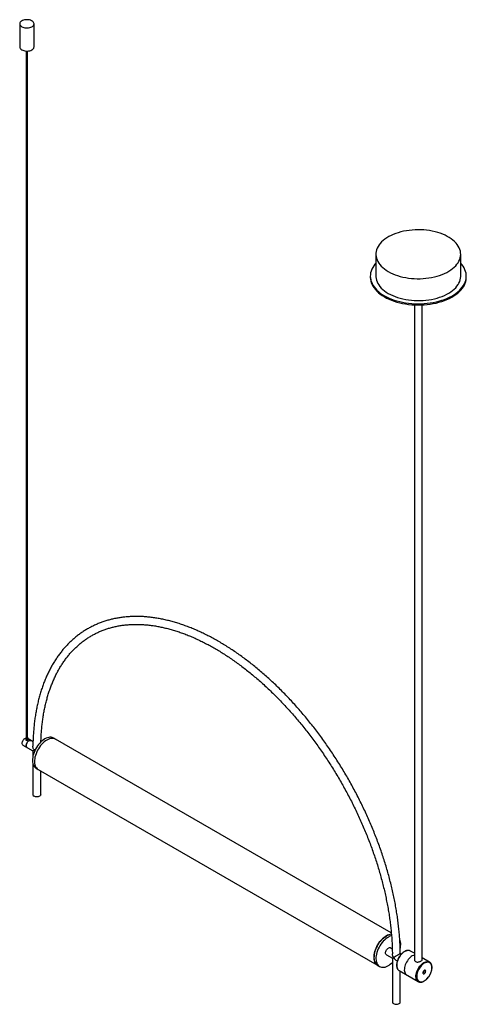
# Paper-space layout '_Isométrica' of a CAD drawing. Header units: inches. Extents: x -13.7 to 17.4, y -10.6 to 58.1.
import ezdxf

# ---------------------------------------------------------------- set-up
doc = ezdxf.new("R2010")
doc.units = ezdxf.units.IN
doc.header["$MEASUREMENT"] = 0

psp = doc.layouts.new('_Isométrica')

# ---------------------------------------------------------------- linework, layer by layer
at = {"color": 7, "linetype": 'Continuous', "lineweight": 25}
for p, q in [((-13.723, 57.785), (-13.723, 56.176)), ((-12.723, 56.176), (-12.723, 57.785)), ((-13.263, 55.888), (-13.263, 7.955)), ((-13.184, 7.955), (-13.184, 55.888)), ((11.104, 41.714), (11.104, 40.187)), ((17.014, 40.187), (17.014, 41.714)), ((10.714, 40.187), (10.714, 40.105)), ((17.404, 40.105), (17.404, 40.187)), ((13.783, 38.181), (13.783, -7.493)), ((14.334, -7.493), (14.334, 38.181)), ((-13.302, 7.955), (-13.302, 7.854)), ((-13.145, 7.854), (-13.145, 7.955)), ((-12.796, 7.705), (-13.145, 7.906)), ((-11.221, 7.887), (-11.361, 7.968)), ((12.177, -5.625), (-11.224, 7.883)), ((-13.5, 7.475), (-12.803, 7.073)), ((-12.722, 7.119), (-12.803, 7.073)), ((-12.803, 7.073), (-12.803, 6.693)), ((-12.803, 6.167), (-12.803, 4.017)), ((-12.581, 5.854), (-12.442, 5.773)), ((-12.44, 5.777), (11.172, -7.854)), ((-12.252, 4.017), (-12.252, 5.669)), ((12.245, -6.75), (12.108, -6.672)), ((11.833, -7.149), (12.252, -7.391)), ((12.333, -7.344), (12.252, -7.391)), ((12.252, -7.391), (12.252, -10.447)), ((12.528, -7.55), (12.592, -7.588)), ((12.868, -7.11), (12.802, -7.072)), ((13.506, -6.888), (13.489, -6.878)), ((13.783, -7.048), (13.506, -6.888)), ((14.842, -7.659), (14.334, -7.366)), ((11.221, -7.887), (11.361, -7.968)), ((12.718, -8.251), (14.055, -9.023)), ((12.803, -10.447), (12.803, -8.3)), ((14.055, -9.023), (14.045, -9.017))]:
    psp.add_line(p, q, dxfattribs=at)
at = {"color": 7, "linetype": 'Continuous', "lineweight": 25, "flags": 128}
for points in [[(-13.577, 57.581), (-13.512, 57.549), (-13.439, 57.524), (-13.36, 57.507), (-13.276, 57.498), (-13.192, 57.497), (-13.108, 57.504), (-13.027, 57.519), (-12.952, 57.542), (-12.885, 57.572), (-12.828, 57.608), (-12.782, 57.649), (-12.749, 57.694), (-12.729, 57.742), (-12.724, 57.791), (-12.733, 57.84), (-12.756, 57.887), (-12.792, 57.931), (-12.841, 57.971), (-12.901, 58.005), (-12.97, 58.034), (-13.047, 58.055), (-13.129, 58.068), (-13.213, 58.073), (-13.297, 58.07), (-13.38, 58.059), (-13.458, 58.04), (-13.529, 58.013), (-13.592, 57.98), (-13.644, 57.941), (-13.683, 57.898), (-13.71, 57.851), (-13.722, 57.803), (-13.721, 57.754), (-13.705, 57.706), (-13.675, 57.66), (-13.632, 57.618), (-13.577, 57.581)], [(-13.577, 55.972), (-13.512, 55.94), (-13.439, 55.916), (-13.36, 55.898), (-13.276, 55.889), (-13.192, 55.888), (-13.108, 55.895), (-13.027, 55.911), (-12.952, 55.934), (-12.885, 55.964), (-12.828, 56), (-12.782, 56.041), (-12.749, 56.086), (-12.729, 56.133), (-12.723, 56.176)], [(11.969, 40.507), (12.118, 40.427), (12.277, 40.353), (12.444, 40.285), (12.618, 40.224), (12.8, 40.17), (12.987, 40.124), (13.179, 40.085), (13.376, 40.054), (13.576, 40.031), (13.778, 40.015), (13.982, 40.008), (14.186, 40.009), (14.389, 40.018), (14.591, 40.036), (14.791, 40.061), (14.986, 40.094), (15.178, 40.135), (15.364, 40.183), (15.543, 40.239), (15.716, 40.301), (15.881, 40.371), (16.037, 40.447), (16.184, 40.528), (16.32, 40.616), (16.446, 40.709), (16.561, 40.806), (16.663, 40.908), (16.753, 41.014), (16.831, 41.123), (16.895, 41.234), (16.945, 41.348), (16.982, 41.464), (17.005, 41.581), (17.014, 41.699), (17.008, 41.817), (16.989, 41.934), (16.956, 42.05), (16.908, 42.165), (16.848, 42.277), (16.774, 42.387), (16.687, 42.493), (16.587, 42.596), (16.476, 42.695), (16.353, 42.789), (16.219, 42.878), (16.075, 42.961), (15.921, 43.038), (15.758, 43.109), (15.587, 43.173), (15.409, 43.231), (15.225, 43.281), (15.035, 43.324), (14.84, 43.359), (14.641, 43.386), (14.44, 43.405), (14.237, 43.416), (14.033, 43.419), (13.829, 43.414), (13.627, 43.401), (13.426, 43.38), (13.228, 43.351), (13.035, 43.314), (12.846, 43.269), (12.663, 43.217), (12.486, 43.158), (12.318, 43.092), (12.157, 43.019), (12.005, 42.941), (11.864, 42.856), (11.732, 42.766), (11.612, 42.671), (11.504, 42.571), (11.407, 42.467), (11.324, 42.36), (11.253, 42.249), (11.196, 42.136), (11.152, 42.021), (11.122, 41.905), (11.106, 41.787), (11.105, 41.669), (11.117, 41.552), (11.143, 41.435), (11.183, 41.32), (11.237, 41.206), (11.305, 41.095), (11.385, 40.987), (11.479, 40.882), (11.584, 40.781), (11.701, 40.685), (11.83, 40.593), (11.969, 40.507)], [(11.104, 41.092), (11.04, 41.018), (10.953, 40.904), (10.879, 40.786), (10.818, 40.666), (10.771, 40.544), (10.738, 40.421), (10.719, 40.296), (10.714, 40.171), (10.722, 40.046), (10.745, 39.922), (10.782, 39.798), (10.832, 39.677), (10.896, 39.557), (10.973, 39.441), (11.064, 39.327), (11.166, 39.217), (11.281, 39.111), (11.408, 39.009), (11.545, 38.913), (11.693, 38.821)], [(11.693, 38.821), (11.851, 38.736), (12.019, 38.656), (12.195, 38.583), (12.378, 38.517), (12.569, 38.458), (12.766, 38.406), (12.968, 38.361), (13.175, 38.324), (13.386, 38.295), (13.6, 38.274), (13.815, 38.261), (14.032, 38.256), (14.248, 38.259), (14.464, 38.27), (14.678, 38.289), (14.889, 38.316), (15.097, 38.351), (15.301, 38.394), (15.499, 38.444), (15.692, 38.502), (15.877, 38.566), (16.055, 38.637), (16.225, 38.715), (16.385, 38.799), (16.536, 38.889), (16.676, 38.984), (16.806, 39.085), (16.923, 39.19), (17.029, 39.299), (17.122, 39.412), (17.203, 39.528), (17.27, 39.647), (17.324, 39.768), (17.364, 39.891), (17.39, 40.015), (17.403, 40.14), (17.401, 40.265), (17.385, 40.39), (17.355, 40.513), (17.312, 40.636), (17.255, 40.757), (17.184, 40.875), (17.1, 40.99), (17.014, 41.092)], [(10.714, 40.105), (10.714, 40.089), (10.722, 39.964), (10.745, 39.84), (10.782, 39.717), (10.832, 39.595), (10.896, 39.476), (10.973, 39.359), (11.064, 39.245), (11.166, 39.135), (11.281, 39.029), (11.408, 38.927), (11.545, 38.831), (11.693, 38.74)], [(11.104, 40.187), (11.105, 40.143), (11.117, 40.025), (11.143, 39.908), (11.183, 39.793), (11.237, 39.679), (11.305, 39.568), (11.385, 39.46), (11.479, 39.355), (11.584, 39.254), (11.701, 39.158), (11.83, 39.067), (11.969, 38.98)], [(11.693, 38.74), (11.851, 38.654), (12.019, 38.575), (12.195, 38.502), (12.378, 38.435), (12.569, 38.376), (12.766, 38.324), (12.968, 38.279), (13.175, 38.243), (13.386, 38.213), (13.6, 38.192), (13.815, 38.179), (14.032, 38.174), (14.248, 38.177), (14.464, 38.188), (14.678, 38.207), (14.889, 38.235), (15.097, 38.269), (15.301, 38.312), (15.499, 38.362), (15.692, 38.42), (15.877, 38.484), (16.055, 38.556), (16.225, 38.634), (16.385, 38.718), (16.536, 38.808), (16.676, 38.903), (16.806, 39.003), (16.923, 39.108), (17.029, 39.217), (17.122, 39.33), (17.203, 39.446), (17.27, 39.565), (17.324, 39.686), (17.364, 39.809), (17.39, 39.933), (17.403, 40.058), (17.404, 40.105)], [(11.969, 38.98), (12.118, 38.9), (12.277, 38.826), (12.444, 38.758), (12.618, 38.697), (12.8, 38.643), (12.987, 38.597), (13.179, 38.558), (13.376, 38.527), (13.576, 38.504), (13.778, 38.488), (13.982, 38.481), (14.186, 38.482), (14.389, 38.492), (14.591, 38.509), (14.791, 38.534), (14.986, 38.567), (15.178, 38.608), (15.364, 38.656), (15.543, 38.712), (15.716, 38.774), (15.881, 38.844), (16.037, 38.92), (16.184, 39.001), (16.32, 39.089), (16.446, 39.182), (16.561, 39.279), (16.663, 39.381), (16.753, 39.487), (16.831, 39.596), (16.895, 39.707), (16.945, 39.821), (16.982, 39.937), (17.005, 40.054), (17.014, 40.172), (17.014, 40.187)], [(-13.5, 7.475), (-13.515, 7.486), (-13.538, 7.515), (-13.553, 7.554), (-13.558, 7.602), (-13.553, 7.654), (-13.538, 7.71), (-13.515, 7.766), (-13.484, 7.82), (-13.447, 7.868), (-13.406, 7.908), (-13.363, 7.939), (-13.319, 7.959), (-13.301, 7.963)], [(-13.263, 7.995), (-13.279, 7.987), (-13.296, 7.973), (-13.302, 7.955), (-13.296, 7.938), (-13.279, 7.923)], [(-13.279, 7.923), (-13.254, 7.913), (-13.223, 7.91), (-13.193, 7.913), (-13.168, 7.923), (-13.151, 7.938), (-13.145, 7.955), (-13.151, 7.973), (-13.168, 7.987), (-13.184, 7.995)], [(-13.222, 7.315), (-13.237, 7.325), (-13.26, 7.354), (-13.274, 7.394), (-13.279, 7.441), (-13.274, 7.494), (-13.26, 7.55), (-13.237, 7.606), (-13.206, 7.659), (-13.169, 7.707), (-13.128, 7.748), (-13.084, 7.778), (-13.041, 7.798), (-13, 7.805), (-12.963, 7.799), (-12.946, 7.792)], [(-13.084, 7.778), (-13.128, 7.748), (-13.169, 7.707), (-13.206, 7.659), (-13.237, 7.606), (-13.26, 7.55), (-13.274, 7.494), (-13.279, 7.441), (-13.274, 7.394), (-13.26, 7.354), (-13.237, 7.325), (-13.222, 7.315)], [(-13.263, 7.955), (-13.26, 7.947), (-13.251, 7.939)], [(-13.251, 7.939), (-13.239, 7.934), (-13.223, 7.932), (-13.208, 7.934), (-13.196, 7.939), (-13.187, 7.947), (-13.184, 7.955)], [(-11.971, 7.907), (-12.062, 7.849), (-12.153, 7.779), (-12.242, 7.7), (-12.327, 7.612), (-12.409, 7.516), (-12.485, 7.413), (-12.556, 7.305), (-12.62, 7.192), (-12.677, 7.076), (-12.726, 6.958), (-12.766, 6.839), (-12.797, 6.721), (-12.819, 6.606), (-12.831, 6.493), (-12.833, 6.386), (-12.826, 6.284), (-12.809, 6.19), (-12.783, 6.104), (-12.747, 6.027), (-12.702, 5.96), (-12.65, 5.903), (-12.589, 5.858), (-12.581, 5.854)], [(-11.832, 7.827), (-11.923, 7.768), (-12.014, 7.699), (-12.103, 7.62), (-12.188, 7.532), (-12.27, 7.436), (-12.346, 7.333), (-12.417, 7.225), (-12.481, 7.112), (-12.538, 6.995), (-12.586, 6.877), (-12.627, 6.759), (-12.658, 6.641), (-12.68, 6.525), (-12.692, 6.413), (-12.694, 6.306), (-12.687, 6.204), (-12.67, 6.11), (-12.643, 6.023), (-12.608, 5.946), (-12.563, 5.879), (-12.51, 5.823), (-12.45, 5.778), (-12.388, 5.747)], [(-11.361, 7.968), (-11.385, 7.981), (-11.456, 8.008), (-11.533, 8.022), (-11.614, 8.024), (-11.7, 8.013), (-11.788, 7.99), (-11.879, 7.954), (-11.971, 7.907)], [(-11.172, 7.854), (-11.182, 7.861), (-11.246, 7.9), (-11.317, 7.927), (-11.393, 7.942), (-11.475, 7.944), (-11.56, 7.933), (-11.649, 7.91), (-11.74, 7.874), (-11.832, 7.827)], [(-12.722, 7.119), (-12.686, 7.063), (-12.684, 7.06)], [(-12.252, 4.017), (-12.254, 3.999), (-12.267, 3.965), (-12.294, 3.933), (-12.333, 3.905), (-12.381, 3.883), (-12.436, 3.867), (-12.497, 3.859), (-12.558, 3.859), (-12.619, 3.867), (-12.674, 3.883), (-12.722, 3.905)], [(11.832, -5.834), (11.74, -5.892), (11.649, -5.961), (11.56, -6.041), (11.475, -6.129), (11.393, -6.225), (11.317, -6.327), (11.246, -6.436), (11.182, -6.549), (11.125, -6.665), (11.077, -6.783), (11.036, -6.902), (11.005, -7.019), (10.983, -7.135), (10.971, -7.247), (10.969, -7.355), (10.976, -7.456), (10.993, -7.551), (11.02, -7.637), (11.055, -7.714), (11.1, -7.781), (11.153, -7.837), (11.213, -7.882), (11.221, -7.887)], [(11.186, -7.859), (11.176, -7.851), (11.12, -7.798), (11.072, -7.734), (11.033, -7.659), (11.003, -7.574), (10.983, -7.481), (10.973, -7.38), (10.973, -7.272), (10.983, -7.159), (11.003, -7.043), (11.033, -6.924), (11.072, -6.804), (11.12, -6.684), (11.176, -6.566), (11.24, -6.451), (11.311, -6.34), (11.388, -6.235), (11.47, -6.137), (11.557, -6.048), (11.647, -5.967), (11.739, -5.897), (11.832, -5.837), (11.924, -5.789), (12.016, -5.754), (12.043, -5.746)], [(11.971, -5.914), (11.879, -5.973), (11.788, -6.042), (11.7, -6.121), (11.614, -6.209), (11.533, -6.305), (11.456, -6.408), (11.385, -6.516), (11.321, -6.629), (11.265, -6.745), (11.216, -6.863), (11.176, -6.982), (11.144, -7.1), (11.123, -7.215), (11.11, -7.328), (11.108, -7.435), (11.115, -7.537), (11.132, -7.631), (11.159, -7.717), (11.195, -7.794), (11.239, -7.861), (11.292, -7.918), (11.352, -7.963), (11.42, -7.996), (11.494, -8.016), (11.573, -8.025), (11.656, -8.02), (11.744, -8.003), (11.833, -7.974), (11.925, -7.932), (12.017, -7.879), (12.108, -7.815), (12.198, -7.741), (12.252, -7.69)], [(12.797, -6.719), (12.809, -6.663), (12.826, -6.549), (12.833, -6.439), (12.831, -6.334), (12.819, -6.236), (12.797, -6.146), (12.766, -6.064), (12.765, -6.062)], [(11.833, -7.149), (11.818, -7.139), (11.795, -7.11), (11.781, -7.07), (11.776, -7.023), (11.781, -6.97), (11.795, -6.914), (11.818, -6.858), (11.849, -6.805), (11.886, -6.757), (11.927, -6.716), (11.971, -6.686)], [(13.489, -6.878), (13.457, -6.866), (13.396, -6.852), (13.329, -6.852), (13.259, -6.864), (13.186, -6.889), (13.112, -6.927)], [(13.112, -6.927), (13.038, -6.975), (12.965, -7.034), (12.895, -7.103), (12.828, -7.18), (12.767, -7.264), (12.712, -7.354), (12.664, -7.447), (12.624, -7.542), (12.593, -7.638), (12.57, -7.733), (12.558, -7.825), (12.556, -7.912), (12.563, -7.993), (12.58, -8.067), (12.607, -8.132), (12.643, -8.186), (12.687, -8.23), (12.718, -8.251)], [(13.641, -7.232), (13.567, -7.28), (13.494, -7.34), (13.424, -7.408), (13.357, -7.485), (13.296, -7.569), (13.241, -7.659), (13.193, -7.752), (13.153, -7.848), (13.121, -7.944), (13.099, -8.038), (13.087, -8.13), (13.085, -8.218), (13.092, -8.299), (13.109, -8.372), (13.136, -8.437), (13.172, -8.492), (13.216, -8.535), (13.247, -8.557)], [(13.641, -7.232), (13.567, -7.28), (13.494, -7.34), (13.424, -7.408), (13.357, -7.485), (13.296, -7.569), (13.241, -7.659), (13.193, -7.752), (13.153, -7.848), (13.121, -7.944), (13.099, -8.038), (13.087, -8.13), (13.085, -8.218), (13.092, -8.299), (13.109, -8.372), (13.136, -8.437), (13.172, -8.492), (13.216, -8.535), (13.247, -8.557)], [(13.783, -7.171), (13.715, -7.195), (13.641, -7.232)], [(13.783, -7.171), (13.715, -7.195), (13.641, -7.232)], [(14.045, -9.017), (14.023, -9.001), (13.979, -8.958), (13.943, -8.903), (13.917, -8.838), (13.899, -8.765), (13.892, -8.684), (13.894, -8.596), (13.907, -8.504), (13.929, -8.41), (13.96, -8.314), (14, -8.218), (14.048, -8.125), (14.103, -8.035), (14.165, -7.951), (14.231, -7.874), (14.301, -7.806), (14.374, -7.746), (14.448, -7.698)], [(14.476, -7.746), (14.404, -7.793), (14.333, -7.851), (14.265, -7.918), (14.201, -7.994), (14.142, -8.076), (14.09, -8.163), (14.044, -8.254), (14.007, -8.347), (13.978, -8.44), (13.958, -8.532), (13.948, -8.62), (13.948, -8.703), (13.958, -8.78), (13.978, -8.849), (14.007, -8.909), (14.044, -8.959), (14.09, -8.997), (14.142, -9.023), (14.201, -9.037), (14.265, -9.039), (14.333, -9.027), (14.404, -9.004), (14.476, -8.968), (14.548, -8.92), (14.619, -8.863), (14.687, -8.796), (14.751, -8.72), (14.81, -8.638), (14.863, -8.551), (14.908, -8.46), (14.946, -8.367), (14.975, -8.274), (14.994, -8.182), (15.004, -8.094), (15.004, -8.011), (14.994, -7.934), (14.975, -7.865), (14.946, -7.805), (14.908, -7.755), (14.863, -7.717), (14.81, -7.69), (14.751, -7.676), (14.687, -7.675), (14.619, -7.686), (14.548, -7.71), (14.476, -7.746)], [(14.575, -8.3), (14.569, -8.266), (14.554, -8.242), (14.53, -8.23), (14.5, -8.233), (14.468, -8.248), (14.437, -8.275), (14.409, -8.312), (14.389, -8.353), (14.379, -8.394), (14.379, -8.432), (14.389, -8.461), (14.409, -8.479), (14.437, -8.484), (14.468, -8.475), (14.5, -8.453), (14.53, -8.421), (14.554, -8.382), (14.569, -8.34), (14.575, -8.3)], [(14.448, -7.698), (14.523, -7.661), (14.595, -7.636), (14.666, -7.623), (14.732, -7.624), (14.793, -7.637), (14.842, -7.659)], [(14.38, -8.386), (14.386, -8.391), (14.403, -8.395), (14.424, -8.388), (14.444, -8.371), (14.461, -8.348), (14.472, -8.322), (14.476, -8.296)], [(14.476, -8.296), (14.472, -8.275), (14.461, -8.262), (14.454, -8.259)], [(12.333, -10.559), (12.381, -10.581), (12.436, -10.597), (12.497, -10.605), (12.558, -10.605), (12.619, -10.597), (12.674, -10.581), (12.722, -10.559), (12.761, -10.531), (12.788, -10.499), (12.801, -10.465), (12.803, -10.447)]]:
    psp.add_lwpolyline(points, dxfattribs=at)
at = {"color": 7, "linetype": 'Continuous', "lineweight": 25}
for centre, radius, start, end in [((-13.473, 56.202), 0.252, 185.79576, 245.52438), ((-13.004, 7.669), 0.135, 64.91783, 126.39263), ((-12.668, 4.029), 0.135, 184.91931, 246.40083), ((12.256, -6.527), 0.813, 94.88922, 121.47832), ((12.439, -6.704), 0.919, 105.41861, 120.6298), ((12.051, -6.795), 0.135, 64.91783, 126.39263), ((12.812, -7.085), 0.545, 208.38929, 238.51165), ((12.387, -10.435), 0.135, 184.91931, 246.40083)]:
    psp.add_arc(centre, radius, start, end, dxfattribs=at)
for points, knots in [([(12.801, -7.074), (12.801, -7.02), (12.8, -6.837), (12.79, -6.519), (12.769, -6.119), (12.74, -5.715), (12.702, -5.308), (12.654, -4.896), (12.599, -4.481), (12.534, -4.064), (12.461, -3.643), (12.379, -3.22), (12.288, -2.795), (12.19, -2.368), (12.082, -1.939), (11.967, -1.509), (11.843, -1.078), (11.711, -0.647), (11.571, -0.214), (11.422, 0.218), (11.267, 0.65), (11.103, 1.081), (10.931, 1.512), (10.753, 1.942), (10.566, 2.371), (10.373, 2.797), (10.172, 3.222), (9.965, 3.645), (9.75, 4.065), (9.529, 4.482), (9.301, 4.897), (9.067, 5.308), (8.826, 5.715), (8.58, 6.118), (8.328, 6.517), (8.07, 6.912), (7.806, 7.302), (7.537, 7.687), (7.263, 8.066), (6.984, 8.44), (6.699, 8.808), (6.411, 9.171), (6.118, 9.527), (5.821, 9.876), (5.519, 10.218), (5.214, 10.554), (4.905, 10.882), (4.593, 11.203), (4.278, 11.516), (3.96, 11.821), (3.638, 12.118), (3.315, 12.407), (2.989, 12.687), (2.661, 12.958), (2.331, 13.221), (1.999, 13.474), (1.666, 13.718), (1.332, 13.953), (0.996, 14.177), (0.66, 14.393), (0.324, 14.598), (-0.013, 14.793), (-0.35, 14.978), (-0.687, 15.152), (-1.024, 15.316), (-1.36, 15.469), (-1.695, 15.612), (-2.029, 15.743), (-2.361, 15.864), (-2.693, 15.974), (-3.022, 16.072), (-3.349, 16.159), (-3.675, 16.235), (-3.997, 16.3), (-4.317, 16.353), (-4.634, 16.395), (-4.948, 16.425), (-5.258, 16.444), (-5.565, 16.451), (-5.868, 16.446), (-6.166, 16.43), (-6.461, 16.403), (-6.75, 16.364), (-7.035, 16.314), (-7.315, 16.253), (-7.59, 16.18), (-7.86, 16.096), (-8.123, 16.001), (-8.382, 15.895), (-8.634, 15.777), (-8.88, 15.649), (-9.12, 15.51), (-9.354, 15.361), (-9.581, 15.201), (-9.802, 15.03), (-10.016, 14.849), (-10.223, 14.658), (-10.422, 14.456), (-10.615, 14.245), (-10.8, 14.023), (-10.978, 13.792), (-11.148, 13.551), (-11.311, 13.301), (-11.466, 13.041), (-11.612, 12.773), (-11.751, 12.495), (-11.881, 12.209), (-12.003, 11.914), (-12.117, 11.611), (-12.222, 11.299), (-12.319, 10.98), (-12.407, 10.654), (-12.486, 10.319), (-12.557, 9.978), (-12.619, 9.63), (-12.672, 9.275), (-12.716, 8.914), (-12.751, 8.547), (-12.778, 8.173), (-12.795, 7.794), (-12.802, 7.533), (-12.802, 7.397), (-12.802, 7.392)], [0, 0, 0, 0, 0.003473, 0.011946, 0.020418, 0.02889, 0.037361, 0.045831, 0.054301, 0.06277, 0.071237, 0.079704, 0.08817, 0.096635, 0.1051, 0.113563, 0.122026, 0.130488, 0.13895, 0.14741, 0.155871, 0.16433, 0.172789, 0.181248, 0.189706, 0.198164, 0.206621, 0.215078, 0.223535, 0.231992, 0.240449, 0.248906, 0.257362, 0.265819, 0.274276, 0.282733, 0.29119, 0.299647, 0.308105, 0.316563, 0.325021, 0.33348, 0.34194, 0.3504, 0.35886, 0.367321, 0.375783, 0.384246, 0.392709, 0.401174, 0.409639, 0.418105, 0.426572, 0.43504, 0.443509, 0.451978, 0.460449, 0.468921, 0.477393, 0.485867, 0.494341, 0.502816, 0.511292, 0.519768, 0.528244, 0.53672, 0.545195, 0.553671, 0.562145, 0.570617, 0.579088, 0.587556, 0.596021, 0.604482, 0.612938, 0.62139, 0.629836, 0.638275, 0.646706, 0.65513, 0.663545, 0.671952, 0.680348, 0.688736, 0.697114, 0.705483, 0.713844, 0.722197, 0.730544, 0.738885, 0.747222, 0.755557, 0.763891, 0.772226, 0.780563, 0.788903, 0.797248, 0.8056, 0.813959, 0.822326, 0.830702, 0.839087, 0.847481, 0.855884, 0.864297, 0.872717, 0.881146, 0.889581, 0.898024, 0.906472, 0.914925, 0.923383, 0.931844, 0.940309, 0.948776, 0.957246, 0.965717, 0.974189, 0.982662, 0.991135, 0.999608, 1, 1, 1, 1]), ([(-12.244, 7.692), (-12.244, 7.728), (-12.24, 7.889), (-12.225, 8.168), (-12.2, 8.529), (-12.165, 8.883), (-12.121, 9.231), (-12.07, 9.573), (-12.009, 9.907), (-11.941, 10.234), (-11.864, 10.554), (-11.778, 10.866), (-11.685, 11.171), (-11.583, 11.468), (-11.473, 11.756), (-11.355, 12.036), (-11.229, 12.308), (-11.095, 12.571), (-10.954, 12.825), (-10.805, 13.07), (-10.648, 13.306), (-10.484, 13.533), (-10.312, 13.75), (-10.133, 13.957), (-9.947, 14.155), (-9.754, 14.342), (-9.553, 14.52), (-9.346, 14.687), (-9.132, 14.845), (-8.912, 14.991), (-8.685, 15.127), (-8.452, 15.252), (-8.212, 15.367), (-7.967, 15.47), (-7.716, 15.562), (-7.46, 15.644), (-7.199, 15.714), (-6.932, 15.773), (-6.661, 15.821), (-6.384, 15.857), (-6.104, 15.882), (-5.819, 15.896), (-5.53, 15.899), (-5.237, 15.891), (-4.941, 15.871), (-4.641, 15.84), (-4.338, 15.798), (-4.031, 15.745), (-3.722, 15.681), (-3.41, 15.606), (-3.096, 15.52), (-2.779, 15.423), (-2.46, 15.314), (-2.14, 15.196), (-1.818, 15.066), (-1.494, 14.926), (-1.169, 14.775), (-0.844, 14.613), (-0.517, 14.442), (-0.191, 14.26), (0.136, 14.067), (0.463, 13.865), (0.79, 13.653), (1.116, 13.432), (1.442, 13.2), (1.766, 12.959), (2.09, 12.709), (2.411, 12.45), (2.732, 12.182), (3.05, 11.906), (3.366, 11.62), (3.68, 11.327), (3.991, 11.025), (4.3, 10.716), (4.605, 10.398), (4.907, 10.074), (5.206, 9.742), (5.5, 9.403), (5.791, 9.057), (6.078, 8.705), (6.361, 8.347), (6.639, 7.982), (6.912, 7.612), (7.18, 7.237), (7.443, 6.856), (7.701, 6.47), (7.953, 6.08), (8.2, 5.685), (8.44, 5.287), (8.675, 4.884), (8.903, 4.478), (9.125, 4.069), (9.341, 3.657), (9.549, 3.242), (9.751, 2.825), (9.946, 2.406), (10.134, 1.985), (10.315, 1.563), (10.488, 1.139), (10.653, 0.715), (10.811, 0.29), (10.961, -0.135), (11.104, -0.559), (11.238, -0.984), (11.365, -1.407), (11.483, -1.83), (11.593, -2.251), (11.695, -2.671), (11.788, -3.088), (11.873, -3.504), (11.95, -3.916), (12.018, -4.326), (12.077, -4.733), (12.128, -5.137), (12.17, -5.536), (12.204, -5.932), (12.229, -6.323), (12.245, -6.705), (12.249, -6.953), (12.251, -7.075)], [0, 0, 0, 0, 0.002529, 0.011096, 0.019662, 0.028229, 0.036795, 0.045362, 0.05393, 0.062499, 0.07107, 0.079644, 0.08822, 0.0968, 0.105384, 0.113973, 0.122569, 0.131171, 0.139782, 0.148401, 0.157029, 0.165668, 0.174318, 0.182979, 0.191651, 0.200334, 0.209028, 0.217731, 0.226443, 0.235161, 0.243884, 0.25261, 0.261335, 0.270057, 0.278774, 0.287485, 0.296187, 0.304879, 0.313561, 0.322232, 0.330892, 0.339541, 0.348179, 0.356808, 0.365427, 0.374038, 0.382641, 0.391237, 0.399828, 0.408414, 0.416996, 0.425574, 0.43415, 0.442723, 0.451295, 0.459865, 0.468435, 0.477004, 0.485574, 0.494143, 0.502712, 0.511282, 0.519852, 0.528423, 0.536995, 0.545568, 0.554141, 0.562716, 0.571291, 0.579867, 0.588445, 0.597023, 0.605602, 0.614182, 0.622762, 0.631344, 0.639926, 0.648509, 0.657092, 0.665677, 0.674261, 0.682847, 0.691432, 0.700018, 0.708605, 0.717191, 0.725778, 0.734366, 0.742953, 0.75154, 0.760127, 0.768715, 0.777302, 0.785889, 0.794476, 0.803062, 0.811648, 0.820234, 0.828819, 0.837404, 0.845988, 0.854572, 0.863155, 0.871738, 0.880319, 0.8889, 0.89748, 0.906059, 0.914637, 0.923214, 0.93179, 0.940365, 0.94894, 0.957513, 0.966085, 0.974656, 0.983226, 0.991795, 1, 1, 1, 1]), ([(-13.301, 7.854), (-13.301, 7.85), (-13.301, 7.84), (-13.292, 7.826), (-13.275, 7.813), (-13.252, 7.808), (-13.226, 7.808), (-13.2, 7.813), (-13.176, 7.822), (-13.157, 7.833), (-13.146, 7.844), (-13.146, 7.851), (-13.145, 7.854)], [0, 0, 0, 0, 0.06574, 0.17468, 0.2808, 0.383509, 0.487552, 0.595506, 0.704021, 0.808968, 0.911831, 1, 1, 1, 1]), ([(-12.722, 7.119), (-12.722, 7.12), (-12.737, 7.145), (-12.763, 7.199), (-12.795, 7.291), (-12.799, 7.356), (-12.801, 7.392)], [0, 0, 0, 0, 0.0022603, 0.3049079, 0.6164187, 1, 1, 1, 1]), ([(-12.628, 7.173), (-12.638, 7.168), (-12.674, 7.147), (-12.703, 7.13), (-12.722, 7.12), (-12.722, 7.119)], [0, 0, 0, 0, 0.276469, 0.995787, 1, 1, 1, 1]), ([(13.487, -6.878), (13.471, -6.871), (13.438, -6.856), (13.379, -6.847), (13.315, -6.847), (13.247, -6.859), (13.178, -6.881), (13.126, -6.906), (13.098, -6.921), (13.092, -6.925)], [0, 0, 0, 0, 0.1365012, 0.2992092, 0.4634112, 0.6299586, 0.7986673, 0.9609298, 1, 1, 1, 1]), ([(12.333, -7.344), (12.333, -7.344), (12.318, -7.318), (12.291, -7.264), (12.259, -7.173), (12.255, -7.109), (12.253, -7.075)], [0, 0, 0, 0, 0.0022772, 0.3096948, 0.6261172, 1, 1, 1, 1]), ([(12.8, -7.074), (12.801, -7.073), (12.805, -7.07), (12.791, -7.078), (12.758, -7.097), (12.708, -7.126), (12.65, -7.16), (12.579, -7.201), (12.508, -7.242), (12.444, -7.28), (12.386, -7.313), (12.351, -7.334), (12.333, -7.344), (12.333, -7.344)], [0, 0, 0, 0, 0.023357, 0.145188, 0.242618, 0.340523, 0.428245, 0.51993, 0.660675, 0.756681, 0.855402, 0.999134, 1, 1, 1, 1]), ([(13.092, -6.925), (13.08, -6.932), (13.043, -6.954), (12.984, -6.998), (12.916, -7.058), (12.85, -7.127), (12.789, -7.202), (12.733, -7.283), (12.683, -7.369), (12.64, -7.457), (12.604, -7.548), (12.575, -7.639), (12.556, -7.728), (12.545, -7.816), (12.543, -7.9), (12.55, -7.979), (12.567, -8.051), (12.593, -8.117), (12.627, -8.173), (12.67, -8.218), (12.704, -8.246), (12.725, -8.254), (12.726, -8.255)], [0, 0, 0, 0, 0.028515, 0.08244, 0.136322, 0.190139, 0.243897, 0.297613, 0.351312, 0.405018, 0.45875, 0.512532, 0.566392, 0.620352, 0.674426, 0.728603, 0.782799, 0.83681, 0.890342, 0.943103, 0.99503, 1, 1, 1, 1]), ([(13.785, -7.493), (13.786, -7.511), (13.789, -7.553), (13.83, -7.608), (13.895, -7.645), (13.976, -7.66), (14.065, -7.654), (14.157, -7.631), (14.239, -7.596), (14.298, -7.558), (14.331, -7.523), (14.331, -7.502), (14.331, -7.493)], [0, 0, 0, 0, 0.088884, 0.198381, 0.302473, 0.402536, 0.50605, 0.615114, 0.723499, 0.82631, 0.927215, 1, 1, 1, 1]), ([(14.045, -9.015), (14.049, -9.018), (14.069, -9.033), (14.112, -9.05), (14.172, -9.063), (14.236, -9.064), (14.304, -9.054), (14.374, -9.033), (14.445, -9), (14.516, -8.957), (14.586, -8.904), (14.654, -8.843), (14.719, -8.773), (14.78, -8.697), (14.835, -8.615), (14.884, -8.529), (14.926, -8.44), (14.962, -8.349), (14.989, -8.259), (15.007, -8.169), (15.017, -8.082), (15.017, -7.999), (15.009, -7.921), (14.991, -7.849), (14.963, -7.785), (14.927, -7.73), (14.887, -7.687), (14.855, -7.668), (14.841, -7.66)], [0, 0, 0, 0, 0.009931, 0.048369, 0.086759, 0.125452, 0.164687, 0.204449, 0.24457, 0.284861, 0.32518, 0.365462, 0.405696, 0.445887, 0.486049, 0.526201, 0.56636, 0.606541, 0.646762, 0.687045, 0.727404, 0.767849, 0.808367, 0.848881, 0.88923, 0.929186, 0.968543, 1, 1, 1, 1])]:
    psp.add_open_spline(points, degree=3, knots=knots, dxfattribs=at)

doc.saveas('drawing.dxf')
